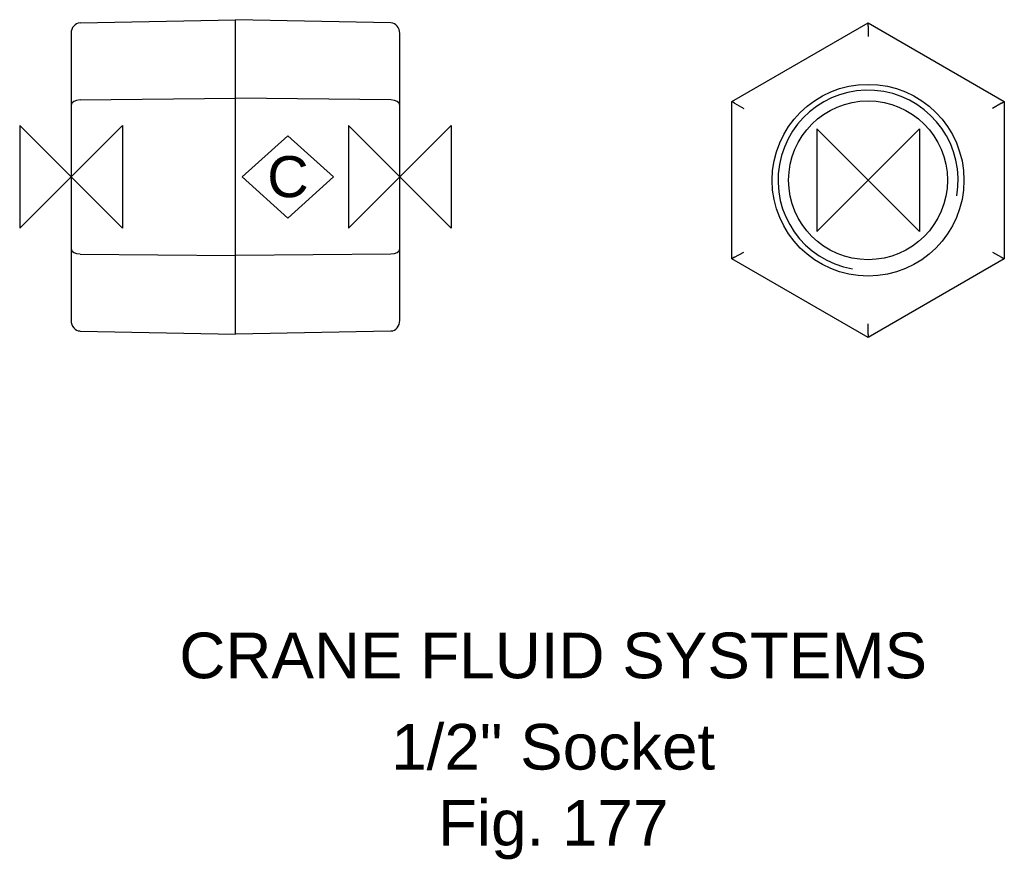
# Model space of a CAD drawing. Extents: x -6 to 102, y -75 to 17.
import ezdxf

# ---------------------------------------------------------------- set-up
doc = ezdxf.new("R2010")
doc.units = 0
doc.header["$MEASUREMENT"] = 0
doc.layers.get('0').update_dxf_attribs({"linetype": 'CONTINUOUS'})
for name, color, linetype in [('DETAIL', 2, 'CONTINUOUS'), ('ORIGIN', 6, 'CONTINUOUS'), ('SYMBOL', 3, 'CONTINUOUS')]:
    doc.layers.add(name, color=color, linetype=linetype)
doc.layers.add('TEXT', color=7, linetype='CONTINUOUS', lineweight=13)
doc.styles.add('fastrack', font='ARIAL.TTF')

# ---------------------------------------------------------------- blocks, each defined once
blk = doc.blocks.new('ZPO')
at = {"layer": 'ORIGIN'}
for p, q in [((-20, 20), (20, -20)), ((20, 20), (-20, -20)), ((-20, -20), (-20, 20)), ((20, -20), (20, 20))]:
    blk.add_line(p, q, dxfattribs=at)
blk = doc.blocks.new('C Symbol')
at = {"layer": 'SYMBOL'}
for p, q in [((-10, 0), (0, 9)), ((0, 9), (10, 0)), ((0, -9), (-10, 0)), ((10, 0), (0, -9))]:
    blk.add_line(p, q, dxfattribs=at)
at = {"layer": 'SYMBOL', "insert": (0, 0), "char_height": 9, "attachment_point": 5, "style": 'fastrack'}
blk.add_mtext('C', dxfattribs=at)

msp = doc.modelspace()

# ---------------------------------------------------------------- linework, layer by layer
at = {"layer": 'DETAIL'}
for p, q in [((0.98, 16.88), (18, 17.22)), ((35.02, 16.88), (18, 17.22)), ((18, 8.61), (18, 17.22)), ((72.36, 8.25), (87.27, 16.86)), ((87.27, 16.86), (102.19, 8.25)), ((87.27, 16.52), (87.27, 16.86)), ((87.27, 16.52), (87.27, 15.37)), ((0, 15.72), (0, 7.86)), ((36, 7.86), (36, 15.72)), ((0, 7.86), (0, -7.86)), ((0.98, 8.44), (18, 8.61)), ((18, -8.61), (18, 8.61)), ((35.02, 8.44), (18, 8.61)), ((36, -7.86), (36, 7.86)), ((72.36, -8.97), (72.36, 8.25)), ((72.66, 8.08), (72.36, 8.25)), ((72.66, 8.08), (73.66, 7.5)), ((101.89, 8.08), (100.89, 7.5)), ((101.89, 8.08), (102.19, 8.25)), ((102.19, 8.25), (102.19, -8.97)), ((0, -7.86), (0, -15.72)), ((0.98, -8.44), (18, -8.61)), ((35.02, -8.44), (18, -8.61)), ((18, -17.22), (18, -8.61)), ((36, -15.72), (36, -7.86)), ((72.66, -8.8), (73.66, -8.22)), ((100.89, -8.22), (101.89, -8.8)), ((72.66, -8.8), (72.36, -8.97)), ((87.27, -17.58), (72.36, -8.97)), ((102.19, -8.97), (87.27, -17.58)), ((101.89, -8.8), (102.19, -8.97)), ((87.27, -17.24), (87.27, -16.08)), ((0.98, -16.88), (18, -17.22)), ((35.02, -16.88), (18, -17.22)), ((87.27, -17.24), (87.27, -17.58))]:
    msp.add_line(p, q, dxfattribs=at)
for radius in [10.5, 8.7]:
    msp.add_circle((87.27, -0.36), radius, dxfattribs=at)
msp.add_arc((87.27, -0.36), 9.86, 350, 260, dxfattribs=at)
for centre, major_axis, ratio, start_param, end_param in [((1, 15.72), (0, -1.15), 0.866025, 3.159046, 4.712389), ((35, 15.72), (0, -1.15), 0.866025, 1.570796, 3.124139), ((1, 7.86), (1, 0), 0.57735, 1.58825, 3.141593), ((35, 7.86), (1, 0), 0.57735, 0, 1.553343), ((1, -7.86), (1, 0), 0.57735, 3.141593, 4.694936), ((35, -7.86), (1, 0), 0.57735, 4.729842, 6.283185), ((1, -15.72), (0, 1.15), 0.866025, 1.570796, 3.124139), ((35, -15.72), (0, 1.15), 0.866025, 3.159046, 4.712389)]:
    msp.add_ellipse(centre, major_axis=major_axis, ratio=ratio, start_param=start_param, end_param=end_param, dxfattribs=at)

# ---------------------------------------------------------------- block references
at = {"xscale": 0.5, "yscale": 0.5, "zscale": 0.5}
msp.add_blockref('C Symbol', (23.75, 0), dxfattribs=at)
at = {"layer": 'ORIGIN', "xscale": 0.28125, "yscale": 0.28125, "zscale": 0.28125, "rotation": 180}
for p in [(0, 0), (36, 0), (87.27, -0.36)]:
    msp.add_blockref('ZPO', p, dxfattribs=at)

# ---------------------------------------------------------------- texts
at = {"layer": 'TEXT', "char_height": 5, "attachment_point": 2, "style": 'fastrack'}
for s, insert in [('CRANE FLUID SYSTEMS', (52.79, -49.9)), ('\\A1;1/2" Socket\\PFig. 177', (52.79, -59.9))]:
    msp.add_mtext(s, dxfattribs=dict(at, insert=insert))

doc.saveas('drawing.dxf')
